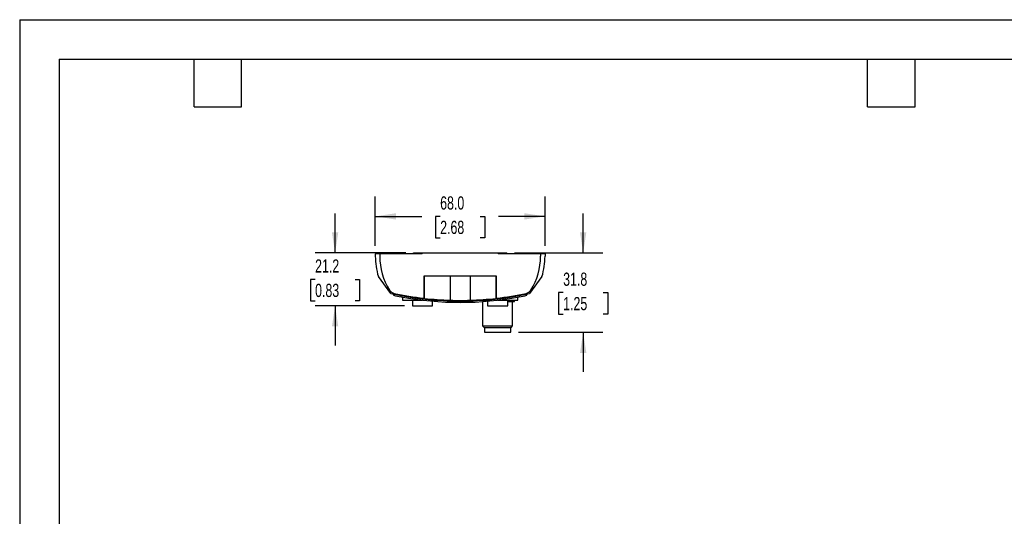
# Model space of a CAD drawing. Header units: millimetres. Extents: x 0 to 699, y 0 to 540.
# Tile 4 of 9: x 0 to 394, y 341 to 540. Entities that reach past the tile are written whole.
import ezdxf

# ---------------------------------------------------------------- set-up
doc = ezdxf.new("R2010")
doc.units = ezdxf.units.MM
doc.header["$LTSCALE"] = 2.5
doc.layers.add('DIMENSIONS', color=140, linetype='Continuous', lineweight=25)
doc.layers.add('TEXT', color=140, linetype='Continuous', lineweight=25)
doc.styles.add('SLDTEXTSTYLE0', font='TXT', dxfattribs={"width": 0.7})
doc.dimstyles.new('SLDDIMSTYLE1', dxfattribs={"dimtxt": 5.39502, "dimasz": 8.255, "dimexe": 0, "dimexo": 0.0625, "dimgap": 1.348755, "dimtad": 0, "dimtih": 1, "dimtoh": 1, "dimrnd": 1e-09, "dimzin": 4, "dimdsep": 46, "dimtxsty": 'SLDTEXTSTYLE0', "dimsah": 1, "dimcen": 0.09, "dimadec": 0, "dimazin": 1, "dimtfac": 1, "dimtofl": 0, "dimtmove": 0, "dimatfit": 3, "dimfxl": 0, "dimfrac": 2, "dimtolj": 1, "dimtzin": 12, "dimarcsym": 0})
doc.dimstyles.new('SLDDIMSTYLE3', dxfattribs={"dimtxt": 5.39502, "dimasz": 8.255, "dimexe": 0, "dimexo": 0.0625, "dimgap": 1.348755, "dimtad": 0, "dimtih": 1, "dimtoh": 1, "dimrnd": 1e-09, "dimzin": 12, "dimdsep": 46, "dimtxsty": 'SLDTEXTSTYLE0', "dimsah": 1, "dimcen": 0.09, "dimadec": 0, "dimazin": 3, "dimtfac": 1, "dimtmove": 0, "dimatfit": 0, "dimfxl": 0, "dimfrac": 2, "dimtolj": 1, "dimtzin": 12, "dimarcsym": 0})

# ---------------------------------------------------------------- blocks, each defined once
blk = doc.blocks.new('_D_16')
at = {"layer": 'DIMENSIONS'}
for p, q in [((142.48, 449.17), (142.48, 468.89)), ((210.48, 449.17), (210.48, 468.89)), ((142.48, 460.95), (161.15, 460.95)), ((168.46, 460.95), (166.65, 460.95)), ((166.65, 460.95), (166.65, 452.38)), ((184.49, 460.95), (186.3, 460.95)), ((186.3, 460.95), (186.3, 452.38)), ((210.48, 460.95), (191.8, 460.95)), ((166.65, 452.38), (168.46, 452.38)), ((186.3, 452.38), (184.49, 452.38))]:
    blk.add_line(p, q, dxfattribs=at)
for points in [[(142.48, 460.95), (150.73, 459.68), (150.73, 462.22)], [(210.48, 460.95), (202.22, 462.22), (202.22, 459.68)]]:
    blk.add_solid(points, dxfattribs=at)
at = {"layer": 'DIMENSIONS', "char_height": 5.292, "attachment_point": 1, "style": 'SLDTEXTSTYLE0'}
for s, insert in [('68.0', (168.46, 468.98)), ('2.68', (168.46, 459.2))]:
    blk.add_mtext(s, dxfattribs=dict(at, insert=insert))
blk = doc.blocks.new('_D_17')
at = {"layer": 'DIMENSIONS'}
for p, q in [((126.37, 446.3), (126.37, 462.17)), ((154.65, 446.3), (118.44, 446.3)), ((118.36, 435.7), (116.55, 435.7)), ((116.55, 435.7), (116.55, 427.13)), ((134.39, 435.7), (136.2, 435.7)), ((136.2, 435.7), (136.2, 427.13)), ((116.55, 427.13), (118.36, 427.13)), ((136.2, 427.13), (134.39, 427.13)), ((154.2, 425.1), (118.44, 425.1)), ((126.37, 425.1), (126.37, 409.22))]:
    blk.add_line(p, q, dxfattribs=at)
for points in [[(126.37, 446.3), (127.64, 454.55), (125.1, 454.55)], [(126.37, 425.1), (125.1, 416.84), (127.64, 416.84)]]:
    blk.add_solid(points, dxfattribs=at)
at = {"layer": 'DIMENSIONS', "char_height": 5.292, "attachment_point": 1, "style": 'SLDTEXTSTYLE0'}
for s, insert in [('21.2', (118.36, 443.73)), ('0.83', (118.36, 433.95))]:
    blk.add_mtext(s, dxfattribs=dict(at, insert=insert))
blk = doc.blocks.new('_D_18')
at = {"layer": 'DIMENSIONS'}
for p, q in [((225.75, 446.3), (225.75, 462.17)), ((198.3, 446.3), (233.69, 446.3)), ((217.74, 430.4), (215.93, 430.4)), ((215.93, 430.4), (215.93, 421.83)), ((233.77, 430.4), (235.58, 430.4)), ((235.58, 430.4), (235.58, 421.83)), ((215.93, 421.83), (217.74, 421.83)), ((235.58, 421.83), (233.77, 421.83)), ((199.9, 414.5), (233.69, 414.5)), ((225.75, 414.5), (225.75, 398.62))]:
    blk.add_line(p, q, dxfattribs=at)
for points in [[(225.75, 446.3), (227.02, 454.55), (224.48, 454.55)], [(225.75, 414.5), (224.48, 406.24), (227.02, 406.24)]]:
    blk.add_solid(points, dxfattribs=at)
at = {"layer": 'DIMENSIONS', "char_height": 5.292, "attachment_point": 1, "style": 'SLDTEXTSTYLE0'}
for s, insert in [('31.8', (217.74, 438.43)), ('1.25', (217.74, 428.65))]:
    blk.add_mtext(s, dxfattribs=dict(at, insert=insert))

msp = doc.modelspace()

# ---------------------------------------------------------------- linework, layer by layer
at = {"color": 7, "linetype": 'Continuous'}
for q in [(0.006, 0.007), (698.506, 539.757)]:
    msp.add_line((0.006, 539.757), q, dxfattribs=at)
for p, q in [((142.476, 446), (142.476, 445)), ((144.276, 446), (142.476, 446)), ((144.276, 446), (144.276, 445)), ((161.226, 446), (144.276, 446)), ((157.826, 446), (157.826, 446.3)), ((157.826, 446.3), (161.226, 446.3)), ((161.226, 446), (161.226, 446.3)), ((161.226, 446.3), (191.726, 446.3)), ((191.726, 446.3), (191.726, 446)), ((191.726, 446.3), (195.126, 446.3)), ((208.676, 446), (191.726, 446)), ((195.126, 446), (195.126, 446.3)), ((208.676, 446), (208.676, 445)), ((210.476, 446), (208.676, 446)), ((210.476, 446), (210.476, 445)), ((148.672, 430.095), (143.705, 436.87)), ((191.02, 437), (161.932, 437)), ((161.932, 437), (161.932, 428.141)), ((162.144, 428.117), (162.144, 437)), ((172.516, 437), (172.516, 427.362)), ((180.436, 437), (180.436, 427.362)), ((190.808, 437), (190.808, 428.117)), ((191.02, 428.141), (191.02, 437)), ((209.247, 436.87), (204.28, 430.095)), ((149.82, 429.842), (149.82, 429.331)), ((152.79, 428.73), (152.79, 429.239)), ((153.326, 428.629), (153.326, 427.4)), ((153.326, 427.4), (161.389, 427.4)), ((157.376, 427.4), (157.376, 425.1)), ((165.439, 425.1), (165.439, 426.98)), ((165.446, 425.1), (165.446, 426.98)), ((185.476, 426.819), (185.476, 417.113)), ((187.376, 426.968), (187.376, 425.1)), ((191.563, 427.4), (199.626, 427.4)), ((195.576, 425.1), (195.576, 427.4)), ((195.576, 426.9), (198.226, 426.9)), ((197.476, 417.113), (197.476, 426.9)), ((198.226, 426.9), (198.226, 427.4)), ((199.626, 427.4), (199.626, 428.629)), ((200.162, 429.239), (200.162, 428.73)), ((203.132, 429.331), (203.132, 429.842)), ((157.376, 425.1), (165.439, 425.1)), ((165.439, 425.1), (165.446, 425.1)), ((187.376, 425.1), (195.576, 425.1)), ((185.476, 417.113), (186.09, 416.5)), ((185.476, 417.113), (197.476, 417.113)), ((186.09, 416.5), (196.863, 416.5)), ((186.226, 416.5), (186.226, 414.5)), ((186.226, 414.5), (196.726, 414.5)), ((196.726, 414.5), (196.726, 416.5)), ((196.863, 416.5), (197.476, 417.113))]:
    msp.add_line(p, q)
at = {"flags": 128}
for points in [[(162.144, 428.117), (162.062, 428.126), (161.965, 428.137), (161.932, 428.141)], [(191.02, 428.141), (190.92, 428.129), (190.832, 428.119), (190.808, 428.117)]]:
    msp.add_lwpolyline(points, dxfattribs=at)
for centre, radius, start, end in [((169.976, 445), 27.5, 180, 197.19506), ((169.976, 445), 25.7, 180, 211.81946), ((182.976, 445), 25.7, 328.18054, 0), ((182.976, 445), 27.5, 342.80494, 0), ((150.688, 433.031), 3, 211.81946, 257.9074), ((176.476, 553.4), 126.4, 257.29273, 282.70727), ((176.476, 553.4), 126.1, 257.9074, 263.377), ((176.476, 553.4), 126.1, 276.623, 282.0926), ((202.265, 433.031), 3, 282.0926, 328.18054), ((176.476, 553.4), 126.9, 257.87435, 259.24253), ((176.476, 553.4), 126.9, 259.24253, 280.75747), ((176.476, 553.4), 126.1, 263.47402, 268.2005), ((176.476, 553.47), 126.171, 268.20151, 271.79849), ((176.476, 553.4), 126.1, 271.7995, 276.52598), ((176.476, 553.4), 126.9, 280.75747, 282.12565)]:
    msp.add_arc(centre, radius, start, end)
at = {"layer": 'TEXT'}
for p, q in [((15.875, 523.875), (682.625, 523.875)), ((15.875, 523.875), (15.875, 15.875)), ((69.85, 504.825), (69.85, 523.875)), ((88.9, 504.825), (88.9, 523.875)), ((339.725, 504.825), (339.725, 523.875)), ((358.775, 504.825), (358.775, 523.875)), ((69.85, 504.825), (88.9, 504.825)), ((339.725, 504.825), (358.775, 504.825))]:
    msp.add_line(p, q, dxfattribs=at)

# ---------------------------------------------------------------- dimensions: what is measured, and where the dimension line sits
at = {"layer": 'DIMENSIONS'}
dim = msp.add_linear_dim(base=(210.476, 460.952), p1=(142.476, 446), p2=(210.476, 446), dimstyle='SLDDIMSTYLE1', dxfattribs=at)
dim.commit()
dim.dimension.update_dxf_attribs({"geometry": '_D_16', "text_midpoint": (176.476, 460.952), "dimtype": 160})
for base, p1, p2, picture, middle in [((126.374, 425.1), (157.826, 446.3), (157.376, 425.1), '_D_17', (126.374, 435.7)), ((225.753, 414.5), (195.126, 446.3), (196.726, 414.5), '_D_18', (225.753, 430.4))]:
    dim = msp.add_linear_dim(base=base, p1=p1, p2=p2, angle=90, dimstyle='SLDDIMSTYLE3', dxfattribs=at)
    dim.commit()
    dim.dimension.update_dxf_attribs({"geometry": picture, "text_midpoint": middle, "dimtype": 160})

doc.saveas('drawing.dxf')
